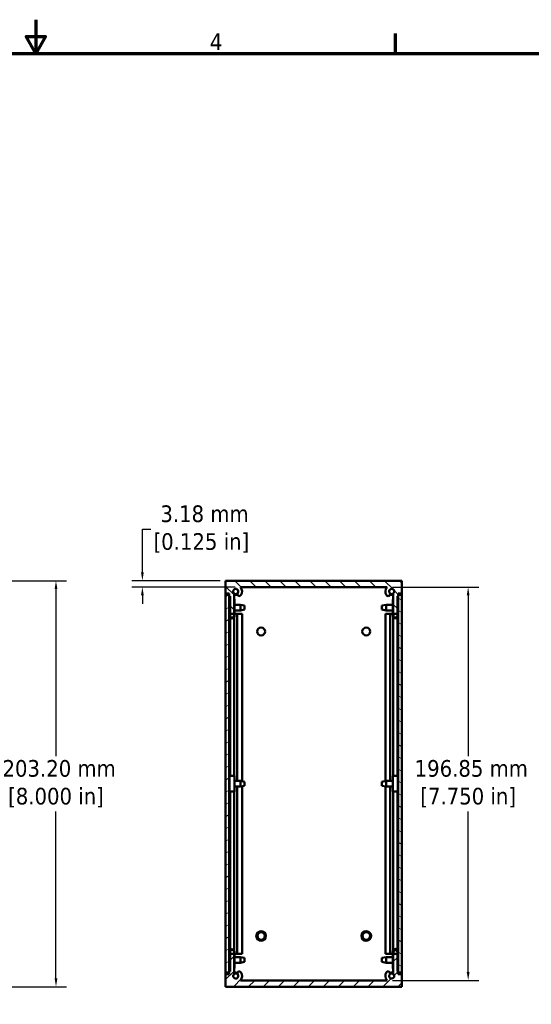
# Model space of a CAD drawing. Header units: millimetres. Extents: x 4 to 1435, y 25 to 906.
# Tile 12 of 17: x 712 to 968, y 413 to 906. Entities that reach past the tile are written whole.
import ezdxf

# ---------------------------------------------------------------- set-up
doc = ezdxf.new("R2010")
doc.units = ezdxf.units.MM
doc.header["$LTSCALE"] = 1.666667
for name, color, linetype, lineweight in [('Border (ANSI)', 7, 'Continuous', 70), ('Dimension (ANSI)', 7, 'Continuous', 25), ('Hatch (ANSI)', 7, 'Continuous', 18), ('Visible (ANSI)', 7, 'Continuous', 50)]:
    doc.layers.add(name, color=color, linetype=linetype, lineweight=lineweight)
doc.styles.add('Note Text (ANSI)', font='tahoma.ttf')
doc.dimstyles.new('Default - mm (ANSI)', dxfattribs={"dimscale": 1.666667, "dimtxt": 5, "dimasz": 2.5, "dimexe": 3.175, "dimexo": 1.6002, "dimgap": 0.8, "dimtad": 0, "dimtih": 1, "dimtoh": 1, "dimrnd": 1e-08, "dimzin": 0, "dimdsep": 46, "dimtxsty": 'Note Text (ANSI)', "dimcen": 0.09, "dimdle": 10, "dimclrd": 256, "dimclre": 256, "dimclrt": 256, "dimadec": 1, "dimazin": 0, "dimtfac": 0.6096, "dimtofl": 0, "dimtmove": 0, "dimatfit": 3, "dimldrblk": 'Filled-1', "dimfxl": 1, "dimtolj": 1, "dimtzin": 0, "dimlwd": -1, "dimlwe": -1, "dimarcsym": 0})

# ---------------------------------------------------------------- blocks, each defined once
blk = doc.blocks.new('Borders Default Border')
at = {"layer": 'Border (ANSI)'}
blk.add_line((539.75, 533.4), (539.75, 539.42), dxfattribs=at)
at = {"layer": 'Border (ANSI)', "flags": 128}
for points in [[(431.8, 543.56), (431.8, 533.4), (428.87, 538.48), (434.73, 538.48), (431.8, 533.4)], [(12.7, 25.4), (12.7, 533.4), (850.9, 533.4), (850.9, 25.4), (12.7, 25.4)]]:
    blk.add_lwpolyline(points, dxfattribs=at)
at = {"layer": 'Border (ANSI)', "insert": (484.03, 534.42), "char_height": 5, "attachment_point": 7, "style": 'Note Text (ANSI)'}
blk.add_mtext('4', dxfattribs=at)
blk = doc.blocks.new('*D12')
at = {"layer": 'Defpoints', "color": 0, "transparency": 16777216}
for p in [(895.37, 621.88), (895.37, 425.03), (935.96, 425.03)]:
    blk.add_point(p, dxfattribs=at)
at = {"layer": 'Dimension (ANSI)', "transparency": 16777216}
for p, q in [((898.04, 621.88), (941.25, 621.88)), ((935.96, 617.71), (935.96, 537.28)), ((935.96, 429.2), (935.96, 509.63)), ((898.04, 425.03), (941.25, 425.03))]:
    blk.add_line(p, q, dxfattribs=at)
for points in [[(935.26, 617.71), (936.65, 617.71), (935.96, 621.88)], [(935.26, 429.2), (936.65, 429.2), (935.96, 425.03)]]:
    blk.add_solid(points, dxfattribs=at)
at = {"layer": 'Dimension (ANSI)', "transparency": 16777216, "insert": (935.96, 523.46), "char_height": 8.3333, "attachment_point": 5, "style": 'Note Text (ANSI)'}
blk.add_mtext('\\A1; 196.85 mm\\P[7.750 in]', dxfattribs=at)
blk = doc.blocks.new('Filled-1')
at = {"color": 0}
for p, q in [((0, 0), (-1, 0.33)), ((-1, 0.33), (-1, -0.33)), ((-1, 0), (0, 0)), ((-1, -0.33), (0, 0))]:
    blk.add_line(p, q, dxfattribs=at)
at = {"color": 0, "flags": 128}
blk.add_lwpolyline([(-1, -0.33), (0, 0), (-1, 0.33), (-1, -0.33)], dxfattribs=at)
at = {"color": 0}
blk.add_solid([(-1, -0.33), (0, 0), (-1, 0.33), (-1, -0.33)], dxfattribs=at)
blk = doc.blocks.new('*D14')
at = {"layer": 'Defpoints', "color": 0, "transparency": 16777216}
for p in [(601.27, 625.06), (601.27, 421.86), (729.73, 421.86)]:
    blk.add_point(p, dxfattribs=at)
at = {"layer": 'Dimension (ANSI)', "transparency": 16777216}
for p, q in [((603.94, 625.06), (735.02, 625.06)), ((729.73, 620.89), (729.73, 537.27)), ((729.73, 426.02), (729.73, 509.64)), ((603.94, 421.86), (735.02, 421.86))]:
    blk.add_line(p, q, dxfattribs=at)
for points in [[(729.04, 620.89), (730.43, 620.89), (729.73, 625.06)], [(729.04, 426.02), (730.43, 426.02), (729.73, 421.86)]]:
    blk.add_solid(points, dxfattribs=at)
at = {"layer": 'Dimension (ANSI)', "transparency": 16777216, "insert": (729.73, 523.46), "char_height": 8.3333, "attachment_point": 5, "style": 'Note Text (ANSI)'}
blk.add_mtext('\\A1; 203.20 mm\\P[8.000 in]', dxfattribs=at)
blk = doc.blocks.new('*D25')
at = {"layer": 'Defpoints', "color": 0, "transparency": 16777216}
for p in [(772.96, 621.88), (814.61, 625.06), (821.98, 621.88)]:
    blk.add_point(p, dxfattribs=at)
at = {"layer": 'Dimension (ANSI)', "transparency": 16777216}
for p, q in [((772.96, 629.22), (772.96, 650.92)), ((772.96, 650.92), (777.13, 650.92)), ((811.94, 625.06), (767.67, 625.06)), ((819.31, 621.88), (767.67, 621.88)), ((772.96, 617.71), (772.96, 613.55))]:
    blk.add_line(p, q, dxfattribs=at)
for points in [[(772.27, 629.22), (773.66, 629.22), (772.96, 625.06)], [(772.27, 617.71), (773.66, 617.71), (772.96, 621.88)]]:
    blk.add_solid(points, dxfattribs=at)
at = {"layer": 'Dimension (ANSI)', "transparency": 16777216, "insert": (802.47, 650.92), "char_height": 8.3333, "attachment_point": 5, "style": 'Note Text (ANSI)'}
blk.add_mtext('\\A1; 3.18 mm\\P[0.125 in]', dxfattribs=at)

msp = doc.modelspace()

# ---------------------------------------------------------------- hatches: boundary and pattern name
at = {"layer": 'Hatch (ANSI)'}
h = msp.add_hatch(dxfattribs=at)
h.set_pattern_fill('ANSI31', color=256, scale=42.333333, angle=-90, style=0)
h.set_pattern_definition([(315, (0, 0), (3.741773, 3.741773), [])])
edge = h.paths.add_edge_path()
edge.add_line((900.5294, 617.4353), (900.9104, 617.4353))
edge.add_line((900.9104, 617.4353), (900.9104, 618.7053))
edge.add_line((900.9104, 618.7053), (902.7392, 618.7053))
edge.add_line((902.7392, 618.7053), (902.7392, 625.0553))
edge.add_line((902.7392, 625.0553), (814.6092, 625.0553))
edge.add_line((814.6092, 625.0553), (814.6092, 618.7053))
edge.add_line((814.6092, 618.7053), (816.438, 618.7053))
edge.add_line((816.438, 618.7053), (816.438, 617.4353))
edge.add_line((816.438, 617.4353), (816.819, 617.4353))
edge.add_line((816.819, 617.4353), (816.819, 608.5453))
edge.add_line((816.819, 608.5453), (818.851, 608.5453))
edge.add_line((818.851, 608.5453), (818.851, 618.735))
edge.add_ellipse((819.6513, 619.7213), major_axis=(-0.8003, -0.9863), ratio=1, start_angle=91.651225, end_angle=360, ccw=False)
edge.add_ellipse((821.4169, 618.3711), major_axis=(-0.7566, 0.5786), ratio=1, start_angle=0, end_angle=180.004426)
edge.add_ellipse((819.6513, 619.7211), major_axis=(2.5222, -1.9285), ratio=1, start_angle=0, end_angle=80.250394)
edge.add_line((821.9791, 621.8803), (895.3694, 621.8803))
edge.add_ellipse((897.6966, 619.7205), major_axis=(-2.3272, 2.1598), ratio=1, start_angle=0, end_angle=80.278953)
edge.add_ellipse((895.9313, 618.3701), major_axis=(-0.7565, -0.5787), ratio=1, start_angle=0, end_angle=52.584896)
edge.add_ellipse((895.9313, 618.3708), major_axis=(0, -0.9532), ratio=1, start_angle=0, end_angle=127.405928)
edge.add_ellipse((897.6973, 619.7213), major_axis=(-1.0088, -0.7715), ratio=1, start_angle=91.644194, end_angle=360, ccw=False)
edge.add_line((898.4974, 618.735), (898.4974, 608.5453))
edge.add_line((898.4974, 608.5453), (900.5294, 608.5453))
edge.add_line((900.5294, 608.5453), (900.5294, 617.4353))
h = msp.add_hatch(dxfattribs=at)
h.set_pattern_fill('ANSI31', color=256, scale=42.333333, angle=-15, style=0)
h.set_pattern_definition([(30, (0, 0), (-2.645833, 4.582718), [])])
h.paths.add_polyline_path([(816.4092, 617.9553), (814.6092, 617.9553), (814.6092, 428.9553), (816.4092, 428.9553)])
h = msp.add_hatch(dxfattribs=at)
h.set_pattern_fill('ANSI31', color=256, scale=42.333333, angle=-75, style=0)
h.set_pattern_definition([(330, (0, 0), (2.645833, 4.582718), [])])
h.paths.add_polyline_path([(902.7392, 617.9553), (900.9392, 617.9553), (900.9392, 428.9553), (902.7392, 428.9553)])
h = msp.add_hatch(dxfattribs=at)
h.set_pattern_fill('ANSI31', color=256, scale=42.333333, style=0)
h.set_pattern_definition([(45, (0, 0), (-3.741773, 3.741773), [])])
edge = h.paths.add_edge_path()
edge.add_line((900.9104, 429.4753), (900.5294, 429.4753))
edge.add_line((900.5294, 429.4753), (900.5294, 438.3653))
edge.add_line((900.5294, 438.3653), (898.4974, 438.3653))
edge.add_line((898.4974, 438.3653), (898.4974, 428.1756))
edge.add_ellipse((897.6973, 427.1893), major_axis=(0.8001, 0.9863), ratio=1, start_angle=91.644194, end_angle=360, ccw=False)
edge.add_ellipse((895.9313, 428.5398), major_axis=(0.7572, -0.579), ratio=1, start_angle=0, end_angle=127.405928)
edge.add_ellipse((895.9313, 428.5405), major_axis=(0, 0.9525), ratio=1, start_angle=0, end_angle=52.584896)
edge.add_ellipse((897.6966, 427.1901), major_axis=(-2.5218, 1.9291), ratio=1, start_angle=0, end_angle=80.278953)
edge.add_line((895.3694, 425.0303), (821.9791, 425.0303))
edge.add_ellipse((819.6513, 427.1895), major_axis=(2.3278, -2.1592), ratio=1, start_angle=0, end_angle=80.250394)
edge.add_ellipse((821.4169, 428.5394), major_axis=(0.7567, 0.5785), ratio=1, start_angle=0, end_angle=180.004426)
edge.add_ellipse((819.6513, 427.1893), major_axis=(1.0089, 0.7715), ratio=1, start_angle=91.651225, end_angle=360, ccw=False)
edge.add_line((818.851, 428.1756), (818.851, 438.3653))
edge.add_line((818.851, 438.3653), (816.819, 438.3653))
edge.add_line((816.819, 438.3653), (816.819, 429.4753))
edge.add_line((816.819, 429.4753), (816.438, 429.4753))
edge.add_line((816.438, 429.4753), (816.438, 428.2053))
edge.add_line((816.438, 428.2053), (814.6092, 428.2053))
edge.add_line((814.6092, 428.2053), (814.6092, 421.8553))
edge.add_line((814.6092, 421.8553), (902.7392, 421.8553))
edge.add_line((902.7392, 421.8553), (902.7392, 428.2053))
edge.add_line((902.7392, 428.2053), (900.9104, 428.2053))
edge.add_line((900.9104, 428.2053), (900.9104, 429.4753))

# ---------------------------------------------------------------- linework, layer by layer
at = {"layer": 'Visible (ANSI)'}
for p, q in [((902.7392, 625.0553), (814.6092, 625.0553)), ((814.6092, 625.0553), (814.6092, 618.7053)), ((821.9791, 621.8803), (895.3694, 621.8803)), ((902.7392, 618.7053), (902.7392, 625.0553)), ((814.6092, 617.9553), (814.6092, 618.7053)), ((814.6092, 618.7053), (816.438, 618.7053)), ((816.4092, 617.9553), (814.6092, 617.9553)), ((814.6092, 617.9553), (814.6092, 428.9553)), ((816.4092, 428.9553), (816.4092, 617.9553)), ((816.438, 618.7053), (816.438, 617.4353)), ((816.438, 617.4353), (816.819, 617.4353)), ((816.819, 617.4353), (816.819, 608.5453)), ((818.851, 608.5453), (818.851, 618.735)), ((898.4974, 618.735), (898.4974, 608.5453)), ((900.5294, 617.4353), (900.9104, 617.4353)), ((900.5294, 608.5453), (900.5294, 617.4353)), ((900.9104, 617.4353), (900.9104, 618.7053)), ((900.9104, 618.7053), (902.7392, 618.7053)), ((902.7392, 617.9553), (900.9392, 617.9553)), ((900.9392, 617.9553), (900.9392, 428.9553)), ((902.7392, 618.7053), (902.7392, 617.9553)), ((902.7392, 428.9553), (902.7392, 617.9553)), ((816.4092, 613.0777), (816.5629, 613.0777)), ((816.5629, 607.6646), (816.5629, 615.8128)), ((816.5629, 615.8128), (816.819, 615.8128)), ((818.851, 615.8128), (819.0751, 615.8128)), ((819.0751, 615.8128), (819.0751, 607.6646)), ((819.0751, 613.0777), (822.026, 613.0777)), ((822.026, 610.2329), (822.026, 613.0777)), ((824.1342, 612.6586), (822.026, 613.0777)), ((824.1342, 612.6586), (824.1342, 610.652)), ((892.7605, 612.6586), (894.8687, 613.0777)), ((892.7605, 610.652), (892.7605, 612.6586)), ((894.8687, 613.0777), (894.8687, 610.2329)), ((898.2733, 613.0777), (894.8687, 613.0777)), ((898.2733, 615.7693), (898.4974, 615.7693)), ((898.2733, 607.6197), (898.2733, 615.7693)), ((900.5294, 615.7693), (900.7855, 615.7693)), ((900.7855, 615.7693), (900.7855, 607.6197)), ((900.7855, 613.247), (900.9392, 613.376)), ((816.4092, 610.2329), (816.5629, 610.2329)), ((816.438, 608.5553), (816.4092, 608.5553)), ((816.5629, 608.5553), (816.438, 608.5553)), ((816.438, 608.5553), (816.438, 524.8777)), ((816.5629, 607.4978), (816.5629, 607.6646)), ((816.819, 608.5453), (818.851, 608.5453)), ((816.819, 608.5453), (816.819, 607.6646)), ((816.819, 606.7378), (816.819, 527.4659)), ((818.819, 607.6646), (818.819, 608.5453)), ((818.851, 606.7818), (818.851, 527.4651)), ((819.0751, 610.2329), (822.026, 610.2329)), ((820.4641, 608.5553), (819.0751, 608.5553)), ((819.0751, 607.4978), (819.0751, 607.6646)), ((820.4641, 608.5553), (822.1732, 608.5553)), ((820.4641, 608.5553), (820.4641, 524.8777)), ((824.1342, 610.652), (822.026, 610.2329)), ((822.1732, 608.5553), (822.8261, 608.5553)), ((822.8261, 608.5553), (822.8261, 524.7186)), ((892.7605, 610.652), (894.8687, 610.2329)), ((894.5216, 608.5553), (895.1748, 608.5553)), ((894.5216, 608.5553), (894.5216, 524.8087)), ((898.2733, 610.2329), (894.8687, 610.2329)), ((895.1748, 608.5553), (895.9315, 608.5553)), ((895.9315, 608.5553), (896.8845, 608.5553)), ((898.2733, 608.5553), (896.8845, 608.5553)), ((896.8845, 608.5553), (896.8845, 524.8777)), ((898.2733, 607.6197), (898.2733, 607.5412)), ((898.4974, 608.5453), (900.5294, 608.5453)), ((898.4974, 606.8252), (898.4974, 527.3803)), ((898.5294, 608.5453), (898.5294, 607.6197)), ((900.5294, 607.6197), (900.5294, 608.5453)), ((900.5294, 606.7811), (900.5294, 527.3803)), ((900.7855, 610.0636), (900.9392, 609.9346)), ((900.9104, 608.5553), (900.7855, 608.5553)), ((900.7855, 607.6197), (900.7855, 607.5412)), ((900.9392, 608.5553), (900.9104, 608.5553)), ((900.9104, 608.5553), (900.9104, 525.1518)), ((816.5629, 519.6036), (816.5629, 527.4523)), ((819.0751, 519.6036), (819.0751, 527.4523)), ((816.4092, 524.8777), (816.5629, 524.8777)), ((819.0751, 524.8777), (822.026, 524.8777)), ((822.026, 522.0329), (822.026, 524.8777)), ((824.1342, 524.4586), (822.026, 524.8777)), ((824.1342, 524.4586), (824.1342, 522.452)), ((892.7605, 524.4586), (894.8687, 524.8777)), ((892.7605, 522.452), (892.7605, 524.4586)), ((894.8687, 524.8777), (894.8687, 522.0329)), ((898.2733, 524.8777), (894.8687, 524.8777)), ((898.2733, 527.3803), (898.2733, 519.5303)), ((898.2733, 527.3803), (900.7855, 527.3803)), ((900.7855, 527.3803), (900.7855, 519.5303)), ((900.7855, 525.047), (900.9392, 525.176)), ((816.4092, 522.0329), (816.5629, 522.0329)), ((816.438, 522.0329), (816.438, 438.3553)), ((816.5629, 519.4583), (816.5629, 519.6036)), ((816.819, 519.4583), (816.5629, 519.4583)), ((816.819, 519.6036), (816.819, 519.5851)), ((816.819, 519.5851), (816.819, 440.1439)), ((818.819, 519.5851), (818.819, 519.6036)), ((818.851, 519.5851), (818.851, 440.0998)), ((819.0751, 519.4583), (818.851, 519.4583)), ((819.0751, 522.0329), (822.026, 522.0329)), ((819.0751, 519.6036), (819.0751, 519.4583)), ((820.4641, 522.0329), (820.4641, 438.3553)), ((824.1342, 522.452), (822.026, 522.0329)), ((822.8261, 522.1919), (822.8261, 438.3553)), ((892.7605, 522.452), (894.8687, 522.0329)), ((894.5216, 522.1019), (894.5216, 438.3553)), ((898.2733, 522.0329), (894.8687, 522.0329)), ((896.8845, 522.0329), (896.8845, 438.3553)), ((900.7855, 519.5303), (898.2733, 519.5303)), ((898.4974, 519.5303), (898.4974, 440.2157)), ((900.5294, 519.5303), (900.5294, 440.2597)), ((900.7855, 521.8636), (900.9392, 521.7346)), ((900.9104, 521.7588), (900.9104, 438.3553)), ((816.5629, 431.2346), (816.5629, 439.3838)), ((816.819, 439.3838), (816.819, 438.3653)), ((818.819, 438.3653), (818.819, 439.3838)), ((819.0751, 439.3838), (819.0751, 431.2346)), ((898.2733, 431.3584), (898.2733, 439.5004)), ((898.5294, 439.5004), (898.5294, 438.3653)), ((900.5294, 438.3653), (900.5294, 439.5004)), ((900.7855, 439.5004), (900.7855, 431.3584)), ((816.4092, 438.3553), (816.438, 438.3553)), ((816.4092, 436.6777), (816.5629, 436.6777)), ((816.4092, 433.8329), (816.5629, 433.8329)), ((816.438, 438.3553), (816.5629, 438.3553)), ((818.851, 438.3653), (816.819, 438.3653)), ((816.819, 438.3653), (816.819, 429.4753)), ((818.851, 428.1756), (818.851, 438.3653)), ((819.0751, 438.3553), (820.4641, 438.3553)), ((819.0751, 436.6777), (822.026, 436.6777)), ((819.0751, 433.8329), (822.026, 433.8329)), ((822.1732, 438.3553), (820.4641, 438.3553)), ((822.026, 433.8329), (822.026, 436.6777)), ((824.1342, 436.2586), (822.026, 436.6777)), ((824.1342, 434.252), (822.026, 433.8329)), ((822.8261, 438.3553), (822.1732, 438.3553)), ((824.1342, 436.2586), (824.1342, 434.252)), ((892.7605, 436.2586), (894.8687, 436.6777)), ((892.7605, 434.252), (892.7605, 436.2586)), ((892.7605, 434.252), (894.8687, 433.8329)), ((895.1748, 438.3553), (894.5216, 438.3553)), ((894.8687, 436.6777), (894.8687, 433.8329)), ((898.2733, 436.6777), (894.8687, 436.6777)), ((898.2733, 433.8329), (894.8687, 433.8329)), ((895.9315, 438.3553), (895.1748, 438.3553)), ((896.8845, 438.3553), (895.9315, 438.3553)), ((896.8845, 438.3553), (898.2733, 438.3553)), ((900.5294, 438.3653), (898.4974, 438.3653)), ((898.4974, 438.3653), (898.4974, 428.1756)), ((900.5294, 429.4753), (900.5294, 438.3653)), ((900.7855, 438.3553), (900.9104, 438.3553)), ((900.7855, 436.847), (900.9392, 436.976)), ((900.9104, 438.3553), (900.9392, 438.3553)), ((814.6092, 428.2053), (814.6092, 428.9553)), ((814.6092, 428.9553), (816.4092, 428.9553)), ((816.819, 429.4753), (816.438, 429.4753)), ((816.438, 429.4753), (816.438, 428.2053)), ((816.5629, 431.2346), (816.5629, 431.1267)), ((816.819, 431.2346), (816.5629, 431.2346)), ((816.5629, 431.1267), (816.819, 431.1267)), ((819.0751, 431.2346), (818.851, 431.2346)), ((818.851, 431.1267), (819.0751, 431.1267)), ((819.0751, 431.2346), (819.0751, 431.1267)), ((898.4974, 431.3584), (898.2733, 431.3584)), ((898.2733, 431.0102), (898.2733, 431.3584)), ((898.2733, 431.0102), (898.4974, 431.0102)), ((900.7855, 431.3584), (900.5294, 431.3584)), ((900.5294, 431.0102), (900.7855, 431.0102)), ((900.9104, 429.4753), (900.5294, 429.4753)), ((900.7855, 433.6636), (900.9392, 433.5346)), ((900.7855, 431.0102), (900.7855, 431.3584)), ((900.9104, 428.2053), (900.9104, 429.4753)), ((900.9392, 428.9553), (902.7392, 428.9553)), ((902.7392, 428.9553), (902.7392, 428.2053)), ((816.438, 428.2053), (814.6092, 428.2053)), ((814.6092, 428.2053), (814.6092, 421.8553)), ((895.3694, 425.0303), (821.9791, 425.0303)), ((902.7392, 428.2053), (900.9104, 428.2053)), ((902.7392, 421.8553), (902.7392, 428.2053)), ((814.6092, 421.8553), (902.7392, 421.8553))]:
    msp.add_line(p, q, dxfattribs=at)
for centre, radius in [((832.3742, 599.6553), 1.981), ((884.9742, 599.6553), 1.981), ((832.3742, 447.2553), 2.413), ((832.3742, 447.2553), 1.8796), ((884.9742, 447.2553), 2.413), ((884.9742, 447.2553), 1.8796)]:
    msp.add_circle(centre, radius, dxfattribs=at)
for centre, radius, start, end in [((819.6513, 619.7211), 3.175, 322.598465, 42.848859), ((897.6966, 619.7205), 3.175, 137.13615, 217.415104), ((819.6513, 619.7213), 1.2701, 322.594096, 230.942871), ((819.6472, 619.7213), 1.3589, 234.132338, 309.63521), ((819.6472, 619.7213), 1.7526, 242.980323, 298.50113), ((821.4169, 618.3711), 0.9525, 142.594039, 322.598465), ((895.9313, 618.3701), 0.9525, 217.415104, 270), ((895.9313, 618.3708), 0.9532, 270, 37.405928), ((897.6973, 619.7213), 1.27, 309.050123, 217.405928), ((897.7012, 619.7213), 1.3589, 230.392441, 305.867662), ((897.7012, 619.7213), 1.7526, 241.516444, 297.019677), ((819.6472, 427.1893), 1.7526, 61.49887, 117.019677), ((821.4169, 428.5394), 0.9525, 37.401535, 217.405961), ((819.6513, 427.1895), 3.175, 317.151141, 37.401535), ((897.6966, 427.1901), 3.175, 142.584896, 222.86385), ((895.9313, 428.5405), 0.9525, 90, 142.584896), ((895.9313, 428.5398), 0.9532, 322.594072, 90), ((897.7012, 427.1893), 1.7526, 62.980323, 118.483556), ((819.6513, 427.1893), 1.2701, 129.057129, 37.405904), ((819.6472, 427.1893), 1.3589, 50.36479, 125.867662), ((897.6973, 427.1893), 1.27, 142.594072, 50.949877), ((897.7012, 427.1893), 1.3589, 54.132338, 129.607559)]:
    msp.add_arc(centre, radius, start, end, dxfattribs=at)
for centre, major_axis, ratio, start_param, end_param in [((817.819, 607.6646), (1.2561, 0), 0.99977402, 3.14159265, 6.28318531), ((817.819, 607.4978), (-1.2561, 0), 0.99977402, 0, 3.14159265), ((817.819, 607.6646), (-1, 0), 0.99977402, 0, 3.14159265), ((899.5294, 607.6197), (1.2561, 0), 0.99995, 3.14159265, 6.28318531), ((899.5294, 607.5412), (-1.2561, 0), 0.99995, 0, 3.14159265), ((899.5294, 607.6197), (-1, 0), 0.99995, 0, 3.14159265), ((817.819, 527.4523), (1.2561, 0), 0.01782668, 0, 3.14159265), ((817.819, 519.6036), (-1.2561, 0), 0.01782668, 3.14159265, 6.2831853), ((817.819, 519.6036), (1, 0), 0.01782668, 0, 3.14159265), ((817.819, 439.3838), (-1.2561, 0), 0.99990561, 3.14159265, 6.28318531), ((817.819, 439.3838), (1, 0), 0.99990561, 0, 3.14159265), ((817.819, 439.276), (-1, 0), 0.99990561, 3.14159265, 6.28318531), ((899.5294, 439.5004), (-1.2561, 0), 0.99901586, 3.14159265, 6.28318531), ((899.5294, 439.5004), (1, 0), 0.99901586, 0, 3.14159265), ((899.5294, 439.1522), (-1, 0), 0.99901586, 3.14159265, 6.28318531)]:
    msp.add_ellipse(centre, major_axis=major_axis, ratio=ratio, start_param=start_param, end_param=end_param, dxfattribs=at)

# ---------------------------------------------------------------- block references
at = {"xscale": 1.666666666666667, "yscale": 1.666666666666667, "zscale": 1.666666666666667}
msp.add_blockref('Borders Default Border', (0, 0), dxfattribs=at)

# ---------------------------------------------------------------- dimensions: what is measured, and where the dimension line sits
at = {"layer": 'Dimension (ANSI)'}
for base, p1, p2, text, picture, middle in [((772.9619695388, 621.8802826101), (814.6092381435, 625.0552826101), (821.9790865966, 621.8802826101), ' <> mm\\X[0.125 in]', '*D25', (802.4657750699, 650.9184643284)), ((729.7332, 421.8553), (601.268, 625.0553), (601.268, 421.8553), ' <> mm\\X[8.000 in]', '*D14', (729.7332, 523.4553)), ((935.9556, 425.0303), (895.3694, 621.8803), (895.3694, 425.0303), ' <> mm\\X[7.750 in]', '*D12', (935.9556, 523.4553))]:
    dim = msp.add_linear_dim(base=base, p1=p1, p2=p2, angle=90, text=text, dimstyle='Default - mm (ANSI)', override={"dimdec": 2, "dimpost": '', "dimtp": 0, "dimtm": 0, "dimtdec": 2, "dimatfit": 1}, dxfattribs=at)
    dim.commit()
    dim.dimension.update_dxf_attribs({"geometry": picture, "text_midpoint": middle, "dimtype": 160})

doc.saveas('drawing.dxf')
